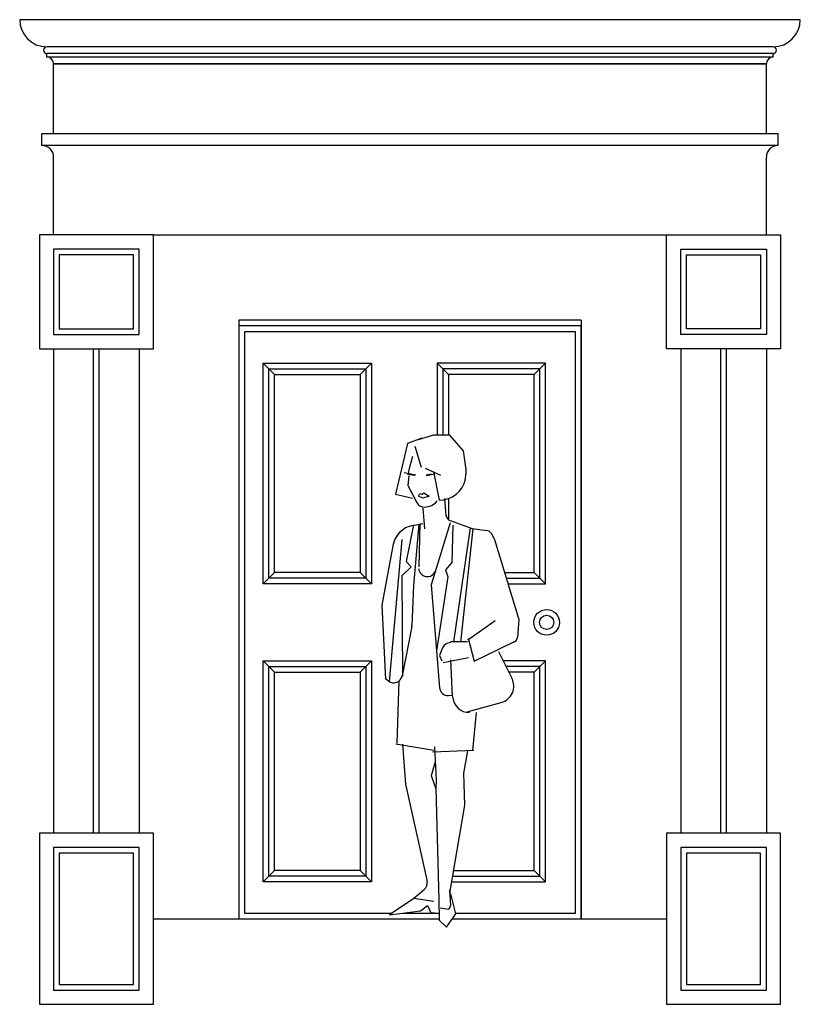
# Model space of a CAD drawing. Header units: millimetres. Extents: x 216.25 to 218.98, y 243.67 to 247.13.
import ezdxf

# ---------------------------------------------------------------- set-up
doc = ezdxf.new("R2010")
doc.units = ezdxf.units.MM
for name, color, linetype in [('ARQ', 7, 'Continuous'), ('CANTERA', 9, 'Continuous'), ('M3', 5, 'Continuous'), ('VENTANA', 4, 'Continuous')]:
    doc.layers.add(name, color=color, linetype=linetype)

msp = doc.modelspace()

# ---------------------------------------------------------------- linework, layer by layer
at = {"color": 0, "linetype": 'ByBlock'}
for p, q in [((217.645, 245.6556), (217.6988, 245.6719)), ((217.6988, 245.6719), (217.7527, 245.6719)), ((217.7527, 245.6719), (217.8016, 245.6149)), ((217.6065, 245.6407), (217.5644, 245.4629)), ((217.6566, 245.6603), (217.6065, 245.6407)), ((217.6325, 245.6312), (217.6544, 245.5575)), ((217.8016, 245.6149), (217.8114, 245.5497)), ((217.6238, 245.5958), (217.6121, 245.5534)), ((217.636, 245.5298), (217.5949, 245.5378)), ((217.6325, 245.5289), (217.6067, 245.5322)), ((217.6685, 245.5547), (217.7223, 245.5303)), ((217.672, 245.5312), (217.6892, 245.5345)), ((217.6728, 245.5289), (217.7025, 245.5345)), ((217.6982, 245.5425), (217.7181, 245.4421)), ((217.8114, 245.5497), (217.8114, 245.5332)), ((217.611, 245.527), (217.6082, 245.4937)), ((217.5644, 245.4629), (217.6247, 245.4491)), ((217.6082, 245.4937), (217.6389, 245.4342)), ((217.6454, 245.4561), (217.6497, 245.466)), ((217.6497, 245.466), (217.6583, 245.4627)), ((217.6583, 245.4627), (217.6638, 245.4674)), ((217.6638, 245.4674), (217.6829, 245.4561)), ((217.6599, 245.4496), (217.6454, 245.4561)), ((217.6829, 245.4561), (217.6599, 245.4496)), ((217.7181, 245.4421), (217.7328, 245.4439)), ((217.7425, 245.3878), (217.7377, 245.4477)), ((217.6602, 245.4144), (217.6665, 245.3416)), ((217.6255, 245.3537), (217.661, 245.3609)), ((217.6462, 245.3581), (217.6282, 245.1422)), ((217.6505, 245.3599), (217.6469, 245.2079)), ((217.7561, 245.3623), (217.6896, 245.145)), ((217.7558, 245.3706), (217.8334, 245.3433)), ((217.6278, 245.3552), (217.602, 245.2267)), ((217.7658, 245.3543), (217.7619, 245.2238)), ((217.8268, 245.3454), (217.7677, 244.9448)), ((217.8361, 245.3414), (217.7927, 244.9439)), ((217.8334, 245.3433), (217.885, 245.3362)), ((217.8996, 245.3262), (217.9123, 245.3038)), ((217.5437, 244.8057), (217.5879, 245.3046)), ((217.9123, 245.3038), (217.9972, 245.023)), ((217.5547, 245.2818), (217.5163, 245.0737)), ((217.602, 245.2267), (217.6192, 245.2079)), ((217.7619, 245.2238), (217.74, 245.1976)), ((217.6192, 245.2079), (217.5872, 245.1764)), ((217.74, 245.1976), (217.7486, 245.1736)), ((217.5872, 245.1764), (217.5895, 244.8231)), ((217.7486, 245.1736), (217.708, 244.9136)), ((217.6282, 245.1422), (217.6221, 245.0031)), ((217.6896, 245.145), (217.719, 244.7843)), ((217.5163, 245.0737), (217.53, 244.8132)), ((217.8185, 244.9523), (217.9143, 245.0197)), ((217.9975, 245.0239), (217.9926, 244.9616)), ((217.6216, 244.9987), (217.5878, 244.8256)), ((217.8166, 244.9451), (217.7573, 244.9451)), ((217.842, 244.8758), (217.8208, 244.957)), ((217.978, 244.9438), (217.8396, 244.8758)), ((217.7296, 244.9238), (217.7185, 244.8972)), ((217.9257, 244.9114), (217.9732, 244.8171)), ((217.7185, 244.8972), (217.7275, 244.878)), ((217.732, 244.8724), (217.8206, 244.8907)), ((217.7646, 244.7539), (217.7584, 244.8814)), ((217.54, 244.8076), (217.5289, 244.8162)), ((217.576, 244.8085), (217.5695, 244.5899)), ((217.5754, 244.824), (217.5754, 244.8237)), ((217.7506, 244.7568), (217.7654, 244.7576)), ((217.816, 244.699), (217.9357, 244.7323)), ((217.8362, 244.5638), (217.8484, 244.6968)), ((217.5663, 244.5873), (217.699, 244.5647)), ((217.5897, 244.586), (217.5996, 244.4452)), ((217.6944, 244.5596), (217.8395, 244.5652)), ((217.7018, 244.5768), (217.7068, 244.4598)), ((217.8166, 244.5627), (217.8027, 244.4844)), ((217.6911, 244.4762), (217.704, 244.5222)), ((217.6896, 244.4762), (217.7058, 244.4294)), ((217.7068, 244.4598), (217.706, 244.4321)), ((217.8027, 244.4844), (217.807, 244.3726)), ((217.5996, 244.4452), (217.6752, 244.1047)), ((217.706, 244.4321), (217.7169, 244.0384)), ((217.807, 244.3726), (217.7541, 244.0637)), ((217.6286, 244.0454), (217.6994, 244.0351)), ((217.6656, 244.0755), (217.6293, 244.044)), ((217.7588, 244.0205), (217.7549, 244.0754)), ((217.7764, 243.991), (217.7588, 244.0614)), ((217.6293, 244.044), (217.5441, 243.9877)), ((217.6528, 244.0008), (217.6763, 244.0201)), ((217.6763, 244.0201), (217.6888, 243.9943)), ((217.7162, 244.0412), (217.7181, 243.968)), ((217.7209, 244.0121), (217.7521, 244.0074)), ((217.7521, 244.0074), (217.7588, 244.0205)), ((217.5441, 243.9877), (217.6528, 244.0008)), ((217.6888, 243.9943), (217.7013, 243.9943)), ((217.7435, 243.9445), (217.7764, 243.991)), ((217.7181, 243.968), (217.7435, 243.9445))]:
    msp.add_line(p, q, dxfattribs=at)
for centre, radius, start, end in [((217.6602, 245.54), 0.05, 164.4759, 190.0507), ((217.7214, 245.5332), 0.09, 277.2532, 0), ((217.6656, 245.448), 0.03, 207.2996, 270.6847), ((217.6652, 245.478), 0.06, 270.6847, 319.7998), ((217.7625, 245.3895), 0.02, 184.6437, 250.577), ((217.6432, 245.2655), 0.09, 101.3509, 169.5525), ((217.8822, 245.3163), 0.02, 29.6045, 82.1664), ((217.676, 245.2038), 0.03, 184.0432, 339.4484), ((217.5921, 245.0045), 0.03, 348.9666, 357.4886), ((217.9727, 244.9631), 0.02, 285.3935, 355.5491), ((217.7573, 244.9123), 0.03, 90, 157.3801), ((217.5584, 244.8314), 0.03, 232.3524, 348.9666), ((217.9196, 244.7901), 0.06, 285.5793, 26.7591), ((217.7489, 244.7868), 0.03, 184.6666, 273.2013), ((217.8245, 244.7568), 0.06, 182.8064, 270), ((217.6459, 244.0982), 0.03, 311.0002, 12.5133)]:
    msp.add_arc(centre, radius, start, end, dxfattribs=at)
at = {"layer": 'ARQ', "color": 24}
for p, q in [((217.1404, 245.8833), (217.1004, 245.9233)), ((217.4404, 245.8833), (217.4804, 245.9233)), ((217.7504, 245.8833), (217.7104, 245.9233)), ((218.0504, 245.8833), (218.0904, 245.9233)), ((217.1404, 245.1883), (217.1004, 245.1483)), ((217.4404, 245.1883), (217.4804, 245.1483)), ((218.0504, 245.1883), (218.0904, 245.1483)), ((217.1404, 244.8383), (217.1004, 244.8783)), ((217.4404, 244.8383), (217.4804, 244.8783)), ((218.0504, 244.8383), (218.0904, 244.8783)), ((217.1404, 244.1433), (217.1004, 244.1033)), ((217.4404, 244.1433), (217.4804, 244.1033)), ((218.0504, 244.1433), (218.0904, 244.1033))]:
    msp.add_line(p, q, dxfattribs=at)
for points in [[(217.4804, 245.9233), (217.4804, 245.1483), (217.1004, 245.1483), (217.1004, 245.9233)], [(217.4604, 245.9033), (217.4604, 245.1683), (217.1204, 245.1683), (217.1204, 245.9033)], [(217.4404, 245.8833), (217.4404, 245.1883), (217.1404, 245.1883), (217.1404, 245.8833)], [(217.4804, 244.8783), (217.4804, 244.1033), (217.1004, 244.1033), (217.1004, 244.8783)], [(217.4604, 244.8583), (217.4604, 244.1233), (217.1204, 244.1233), (217.1204, 244.8583)], [(217.4404, 244.8383), (217.4404, 244.1433), (217.1404, 244.1433), (217.1404, 244.8383)]]:
    msp.add_lwpolyline(points, close=True, dxfattribs=at)
for points in [[(217.9593, 245.1483), (218.0904, 245.1483), (218.0904, 245.9233), (217.7104, 245.9233)], [(217.7104, 245.9233), (217.7104, 245.6719)], [(217.9533, 245.1683), (218.0704, 245.1683), (218.0704, 245.9033), (217.7304, 245.9033)], [(217.7304, 245.9033), (217.7304, 245.6719)], [(217.9473, 245.1883), (218.0504, 245.1883), (218.0504, 245.8833), (217.7504, 245.8833)], [(217.7504, 245.8833), (217.7504, 245.6719)], [(217.7504, 245.448), (217.7504, 245.3735)], [(217.7609, 244.1033), (218.0904, 244.1033), (218.0904, 244.8783), (217.9424, 244.8783)], [(217.7643, 244.1233), (218.0704, 244.1233), (218.0704, 244.8583), (217.9524, 244.8583)], [(217.7677, 244.1433), (218.0504, 244.1433), (218.0504, 244.8383), (217.9625, 244.8383)]]:
    msp.add_lwpolyline(points, dxfattribs=at)
for radius in [0.045, 0.025]:
    msp.add_circle((218.0947, 245.0133), radius, dxfattribs=at)
at = {"layer": 'CANTERA'}
for p, q in [((218.9845, 247.1281), (216.2464, 247.1281)), ((218.8892, 247.0328), (216.3416, 247.0328)), ((218.8892, 247.009), (216.3416, 247.009)), ((216.3416, 246.9971), (216.3416, 247.009)), ((218.8892, 246.9971), (216.3416, 246.9971)), ((218.8892, 246.9971), (218.8892, 247.009)), ((218.8654, 246.9733), (216.3654, 246.9733)), ((216.3654, 246.9733), (218.8654, 246.9733)), ((216.3654, 246.7281), (216.3654, 246.9733)), ((218.8654, 246.7281), (218.8654, 246.9733)), ((218.9067, 246.7281), (216.3242, 246.7281)), ((216.3242, 246.6868), (216.3242, 246.7281)), ((218.9067, 246.6868), (218.9067, 246.7281)), ((218.9067, 246.6868), (216.3242, 246.6868)), ((216.3654, 246.3733), (216.3654, 246.6456)), ((218.8654, 246.3733), (218.8654, 246.6456)), ((216.7154, 246.3733), (218.5154, 246.3733)), ((218.2154, 246.0733), (217.0154, 246.0733)), ((216.3654, 245.9733), (216.3654, 244.2733)), ((216.5054, 244.2733), (216.5054, 245.9733)), ((216.5254, 244.2733), (216.5254, 245.9733)), ((216.6654, 245.9733), (216.6654, 244.2733)), ((218.5654, 245.9733), (218.5654, 244.2733)), ((218.7054, 244.2733), (218.7054, 245.9733)), ((218.7254, 244.2733), (218.7254, 245.9733)), ((218.8654, 245.9733), (218.8654, 244.2733))]:
    msp.add_line(p, q, dxfattribs=at)
at = {"layer": 'CANTERA', "color": 8}
for p, q in [((217.0154, 246.0733), (217.0154, 243.9733)), ((218.2154, 246.0733), (218.2154, 243.9733))]:
    msp.add_line(p, q, dxfattribs=at)
at = {"layer": 'CANTERA'}
for points in [[(216.7154, 245.9733), (216.7154, 246.3733), (216.3154, 246.3733), (216.3154, 245.9733)], [(218.5154, 245.9733), (218.5154, 246.3733), (218.9154, 246.3733), (218.9154, 245.9733)], [(216.6654, 246.0233), (216.6654, 246.3233), (216.3654, 246.3233), (216.3654, 246.0233)], [(216.6454, 246.0433), (216.6454, 246.3033), (216.3854, 246.3033), (216.3854, 246.0433)], [(218.5654, 246.0233), (218.5654, 246.3233), (218.8654, 246.3233), (218.8654, 246.0233)], [(218.5854, 246.0433), (218.5854, 246.3033), (218.8454, 246.3033), (218.8454, 246.0433)], [(216.7154, 243.6733), (216.7154, 244.2733), (216.3154, 244.2733), (216.3154, 243.6733)], [(218.9154, 243.6733), (218.9154, 244.2733), (218.5154, 244.2733), (218.5154, 243.6733)], [(216.6654, 243.7233), (216.6654, 244.2233), (216.3654, 244.2233), (216.3654, 243.7233)], [(218.8654, 243.7233), (218.8654, 244.2233), (218.5654, 244.2233), (218.5654, 243.7233)], [(216.6454, 243.7433), (216.6454, 244.2033), (216.3854, 244.2033), (216.3854, 243.7433)], [(218.8454, 243.7433), (218.8454, 244.2033), (218.5854, 244.2033), (218.5854, 243.7433)]]:
    msp.add_lwpolyline(points, close=True, dxfattribs=at)
for centre, radius, start, end in [((216.3416, 247.1281), 0.0952, 180, 270), ((218.8892, 247.1281), 0.0952, 270, 0), ((216.3416, 247.0209), 0.0119, 90, 270), ((218.8892, 247.0209), 0.0119, 270, 90), ((216.3416, 246.9733), 0.0238, 0, 90), ((218.8892, 246.9733), 0.0238, 90, 180), ((216.3242, 246.6456), 0.0412, 0, 90), ((218.9067, 246.6456), 0.0412, 90, 180)]:
    msp.add_arc(centre, radius, start, end, dxfattribs=at)
at = {"layer": 'M3'}
for p, q in [((216.7154, 243.9733), (217.718, 243.9733)), ((217.7639, 243.9733), (218.5154, 243.9733))]:
    msp.add_line(p, q, dxfattribs=at)
at = {"layer": 'VENTANA', "color": 24}
for p, q in [((217.0154, 246.0533), (217.0154, 243.9733)), ((218.2154, 246.0533), (217.0154, 246.0533)), ((218.2154, 243.9733), (218.2154, 246.0533)), ((217.0354, 246.0333), (217.0354, 243.9933)), ((218.1954, 246.0333), (217.0354, 246.0333)), ((218.1954, 243.9933), (218.1954, 246.0333)), ((217.0354, 243.9933), (217.5526, 243.9933)), ((217.5905, 243.9933), (217.7174, 243.9933)), ((217.7758, 243.9933), (218.1954, 243.9933))]:
    msp.add_line(p, q, dxfattribs=at)

doc.saveas('drawing.dxf')
